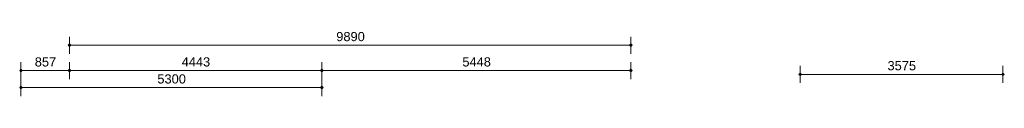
# Model space of a CAD drawing. Extents: x -294884 to 286267, y 0 to 1429765.
# Tile 125 of 178: x 120588 to 137937, y 861977 to 863107. Entities that reach past the tile are written whole.
import ezdxf

# ---------------------------------------------------------------- set-up
doc = ezdxf.new("R2010")
doc.units = 0
doc.header["$MEASUREMENT"] = 0
for name, color, linetype in [('A-0030-STRAMIEN', 1, 'Continuous'), ('A-0038-STR-MAATLIJN', 1, 'Continuous'), ('A-0040-ONDERLEGGER', 7, 'Continuous'), ('A-1130-TXT+MT-BE', 1, 'Continuous')]:
    doc.layers.add(name, color=color, linetype=linetype)
doc.dimstyles.new('@D00GM', dxfattribs={"dimtxt": 135, "dimasz": 1, "dimexe": 0.18, "dimexo": 0.0625, "dimgap": 13.5, "dimtad": 1, "dimdec": 0, "dimzin": 0, "dimdsep": 46, "dimtxsty": 'Standard', "dimblk": '^SD00____100_10', "dimcen": 0.09, "dimse1": 1, "dimse2": 1, "dimclrd": 1, "dimadec": 0, "dimazin": 0, "dimtfac": 1, "dimtdec": 4, "dimtmove": 0, "dimatfit": 3, "dimfxl": 0, "dimtolj": 1, "dimtzin": 0, "dimlwd": 13, "dimarcsym": 0})
doc.dimstyles.new('@D03ST', dxfattribs={"dimtxt": 162, "dimasz": 1, "dimexe": 0.18, "dimexo": 0.0625, "dimgap": 16.2, "dimtad": 1, "dimdec": 0, "dimzin": 0, "dimdsep": 46, "dimtxsty": 'Standard', "dimblk": '^SD03____100_10', "dimcen": 0.09, "dimse1": 1, "dimse2": 1, "dimclrd": 1, "dimadec": 0, "dimazin": 0, "dimtfac": 1, "dimtdec": 4, "dimtmove": 0, "dimatfit": 3, "dimfxl": 0, "dimtolj": 1, "dimtzin": 0, "dimlwd": 13, "dimarcsym": 0})
doc.dimstyles.new('@D076', dxfattribs={"dimtxt": 630, "dimasz": 700, "dimexe": 0.18, "dimexo": 0.0625, "dimgap": 63, "dimtad": 1, "dimdec": 0, "dimzin": 0, "dimdsep": 46, "dimtxsty": 'Standard', "dimcen": 0.09, "dimse1": 1, "dimse2": 1, "dimclrd": 1, "dimadec": 0, "dimazin": 0, "dimtfac": 1, "dimtdec": 4, "dimtmove": 0, "dimatfit": 3, "dimfxl": 0, "dimtolj": 1, "dimtzin": 0, "dimlwd": 13, "dimarcsym": 0})

# ---------------------------------------------------------------- blocks, each defined once
blk = doc.blocks.new('*D')
at = {"color": 1, "linetype": 'Continuous', "lineweight": 13}
for points in [[(62927, 114665), (63143, 119960)], [(63293, 119954), (62993, 119966)], [(79682, 118845), (79383, 118875)], [(79499, 118522), (79533, 118860)], [(78427, 113303), (78957, 118577)], [(79106, 118562), (78808, 118592)], [(79148, 115040), (79499, 118522)], [(79648, 118507), (79349, 118537)], [(79648, 118507), (79349, 118537)], [(78968, 113249), (79148, 115040)], [(79298, 115025), (78999, 115055)], [(79298, 115025), (78999, 115055)], [(63077, 114659), (62777, 114671)], [(78576, 113288), (78278, 113318)], [(79118, 113234), (78819, 113264)], [(79118, 113234), (78819, 113264)], [(78934, 112910), (78968, 113249)], [(79084, 112895), (78785, 112925)], [(-122398, 58428), (-122398, 58128)], [(-117098, 58425), (-117098, 58125)], [(-117098, 58275), (-122398, 58278)], [(26619, -2220), (26619, -1920)], [(26619, -2220), (26619, -1920)], [(26619, -2070), (31919, -2070)], [(26619, -2070), (31919, -2070)], [(31919, -2220), (31919, -1920)], [(31919, -2220), (31919, -1920)], [(117098, -58425), (117098, -58125)], [(117098, -58275), (122398, -58278)], [(122398, -58428), (122398, -58128)]]:
    blk.add_lwpolyline(points, dxfattribs=at)
at = {"color": 7, "linetype": 'Continuous', "lineweight": 18}
for points in [[(63166, 119959), (63144, 119983), (63120, 119961), (63142, 119937)], [(79555, 118858), (79535, 118883), (79510, 118863), (79530, 118838)], [(78980, 118574), (78960, 118599), (78934, 118579), (78955, 118554)], [(79521, 118520), (79501, 118545), (79476, 118524), (79496, 118499)], [(79521, 118520), (79501, 118545), (79476, 118524), (79496, 118499)], [(79171, 115037), (79151, 115063), (79126, 115042), (79146, 115017)], [(79171, 115037), (79151, 115063), (79126, 115042), (79146, 115017)], [(62950, 114664), (62928, 114688), (62904, 114666), (62926, 114642)], [(78450, 113301), (78429, 113326), (78404, 113305), (78425, 113280)], [(78991, 113246), (78971, 113272), (78945, 113251), (78966, 113226)], [(78991, 113246), (78971, 113272), (78945, 113251), (78966, 113226)], [(78957, 112908), (78937, 112933), (78911, 112913), (78932, 112888)], [(-122398, 58301), (-122421, 58278), (-122398, 58255), (-122375, 58278)], [(-117098, 58298), (-117121, 58275), (-117098, 58252), (-117075, 58275)], [(26619, -2093), (26642, -2070), (26619, -2047), (26596, -2070)], [(26619, -2093), (26642, -2070), (26619, -2047), (26596, -2070)], [(31919, -2093), (31942, -2070), (31919, -2047), (31896, -2070)], [(31919, -2093), (31942, -2070), (31919, -2047), (31896, -2070)], [(117098, -58298), (117121, -58275), (117098, -58252), (117075, -58275)], [(122398, -58301), (122421, -58278), (122398, -58255), (122375, -58278)]]:
    blk.add_lwpolyline(points, close=True, dxfattribs=at)
at = {"layer": 'A-0030-STRAMIEN', "color": 1, "linetype": 'Continuous', "lineweight": 13}
for points in [[(139855, 104285), (140818, 109496)], [(140965, 109469), (140670, 109524)], [(140003, 104257), (139708, 104312)], [(150193, -2166), (150193, -1866)], [(155493, -2166), (155493, -1866)], [(150193, -2016), (155493, -2016)], [(162027, -30782), (162027, -31082)], [(167327, -30782), (167327, -31082)], [(167327, -30932), (162027, -30932)]]:
    blk.add_lwpolyline(points, dxfattribs=at)
at = {"layer": 'A-0030-STRAMIEN', "color": 7, "linetype": 'Continuous', "lineweight": 18}
for points in [[(140840, 109492), (140822, 109519), (140795, 109501), (140814, 109474)], [(139878, 104280), (139859, 104307), (139833, 104289), (139851, 104262)], [(150193, -2039), (150216, -2016), (150193, -1993), (150170, -2016)], [(155493, -2039), (155516, -2016), (155493, -1993), (155470, -2016)], [(162027, -30909), (162004, -30932), (162027, -30955), (162050, -30932)], [(167327, -30909), (167304, -30932), (167327, -30955), (167350, -30932)]]:
    blk.add_lwpolyline(points, close=True, dxfattribs=at)
at = {"layer": 'A-0038-STR-MAATLIJN', "color": 1, "linetype": 'Continuous', "lineweight": 13}
for points in [[(54211, 116191), (54774, 129790)], [(54924, 129784), (54624, 129797)], [(93531, 103792), (95230, 122696)], [(95379, 122683), (95080, 122709)], [(54361, 116185), (54061, 116197)], [(132939, 106441), (134733, 116156)], [(134881, 116129), (134586, 116184)], [(140523, 109551), (141512, 114908)], [(141660, 114881), (141365, 114935)], [(139716, 105182), (140523, 109551)], [(140670, 109524), (140375, 109578)], [(140670, 109524), (140375, 109578)], [(133086, 106414), (132791, 106468)], [(139560, 104339), (139716, 105182)], [(139863, 105155), (139568, 105209)], [(139863, 105155), (139568, 105209)], [(139708, 104312), (139413, 104366)], [(93680, 103778), (93382, 103805)], [(58982, 102621), (58994, 102921)], [(58988, 102771), (64711, 102534)], [(64705, 102384), (64717, 102684)], [(136364, 96015), (136419, 96310)], [(136392, 96163), (141960, 95134)], [(141932, 94987), (141987, 95282)], [(98404, 84548), (98430, 84847)], [(98417, 84697), (105364, 84073)], [(105351, 83924), (105378, 84222)], [(27759, -1151), (27759, -1451)], [(41370, -1148), (41370, -1448)], [(80074, -1152), (80074, -1452)], [(99055, -1148), (99055, -1448)], [(151050, -1420), (151050, -1120)], [(160941, -1420), (160941, -1120)], [(41370, -1298), (27759, -1301)], [(99055, -1298), (80074, -1302)], [(151050, -1270), (160941, -1270)], [(150193, -1866), (150193, -1566)], [(150193, -1716), (151050, -1716)], [(151050, -1866), (151050, -1566)], [(151050, -1866), (151050, -1566)], [(151050, -1716), (155493, -1716)], [(155493, -1866), (155493, -1566)], [(155493, -1866), (155493, -1566)], [(155493, -1716), (160941, -1716)], [(160941, -1866), (160941, -1566)], [(163921, -1933), (163921, -1633)], [(167496, -1933), (167496, -1633)], [(85620, -2081), (85620, -1781)], [(85620, -2081), (85620, -1781)], [(163921, -1783), (167496, -1783)], [(87964, -2761), (87964, -2461)], [(89764, -2761), (89764, -2461)], [(89764, -2761), (89764, -2461)], [(93264, -2761), (93264, -2461)], [(87964, -2611), (89764, -2611)], [(89764, -2611), (93264, -2611)], [(16419, -29459), (16419, -29759)], [(30030, -29462), (30030, -29762)], [(85801, -29491), (85801, -29791)], [(16419, -29609), (30030, -29612)], [(85801, -29641), (104781, -29645)], [(104781, -29495), (104781, -29795)], [(156589, -30203), (156589, -29903)], [(166470, -30203), (166470, -29903)], [(166470, -30053), (156589, -30053)], [(91591, -30907), (91591, -30607)], [(95091, -30907), (95091, -30607)], [(95091, -30907), (95091, -30607)], [(96891, -30907), (96891, -30607)], [(95091, -30757), (91591, -30757)], [(96891, -30757), (95091, -30757)]]:
    blk.add_lwpolyline(points, dxfattribs=at)
at = {"layer": 'A-0038-STR-MAATLIJN', "color": 7, "linetype": 'Continuous', "lineweight": 18}
for points in [[(54797, 129790), (54775, 129813), (54751, 129791), (54773, 129768)], [(95253, 122694), (95232, 122719), (95207, 122698), (95228, 122673)], [(54234, 116190), (54212, 116214), (54188, 116192), (54210, 116168)], [(134756, 116152), (134737, 116179), (134711, 116161), (134729, 116134)], [(141535, 114904), (141516, 114930), (141490, 114912), (141508, 114885)], [(140545, 109547), (140527, 109574), (140500, 109555), (140519, 109528)], [(140545, 109547), (140527, 109574), (140500, 109555), (140519, 109528)], [(132961, 106437), (132943, 106463), (132916, 106445), (132934, 106418)], [(139738, 105178), (139720, 105205), (139693, 105186), (139712, 105159)], [(139738, 105178), (139720, 105205), (139693, 105186), (139712, 105159)], [(139583, 104335), (139564, 104362), (139538, 104343), (139556, 104317)], [(93554, 103790), (93533, 103815), (93508, 103794), (93529, 103769)], [(58987, 102748), (59011, 102770), (58989, 102794), (58965, 102772)], [(64710, 102511), (64734, 102533), (64712, 102557), (64688, 102535)], [(136387, 96140), (136414, 96158), (136396, 96185), (136369, 96167)], [(141956, 95112), (141982, 95130), (141964, 95157), (141937, 95138)], [(98415, 84674), (98440, 84695), (98419, 84720), (98394, 84699)], [(105362, 84050), (105387, 84071), (105366, 84096), (105342, 84075)], [(27759, -1278), (27736, -1301), (27759, -1324), (27782, -1301)], [(41370, -1275), (41347, -1298), (41370, -1321), (41393, -1298)], [(80074, -1279), (80051, -1302), (80074, -1325), (80097, -1302)], [(99055, -1275), (99032, -1298), (99055, -1321), (99078, -1298)], [(151050, -1293), (151073, -1270), (151050, -1247), (151027, -1270)], [(160941, -1293), (160964, -1270), (160941, -1247), (160918, -1270)], [(150193, -1739), (150216, -1716), (150193, -1693), (150170, -1716)], [(151050, -1739), (151073, -1716), (151050, -1693), (151027, -1716)], [(151050, -1739), (151073, -1716), (151050, -1693), (151027, -1716)], [(155493, -1739), (155516, -1716), (155493, -1693), (155470, -1716)], [(155493, -1739), (155516, -1716), (155493, -1693), (155470, -1716)], [(160941, -1739), (160964, -1716), (160941, -1693), (160918, -1716)], [(85620, -1954), (85643, -1931), (85620, -1908), (85597, -1931)], [(85620, -1954), (85643, -1931), (85620, -1908), (85597, -1931)], [(163921, -1806), (163944, -1783), (163921, -1760), (163898, -1783)], [(167496, -1806), (167519, -1783), (167496, -1760), (167473, -1783)], [(87964, -2634), (87987, -2611), (87964, -2588), (87941, -2611)], [(89764, -2634), (89787, -2611), (89764, -2588), (89741, -2611)], [(89764, -2634), (89787, -2611), (89764, -2588), (89741, -2611)], [(93264, -2634), (93287, -2611), (93264, -2588), (93241, -2611)], [(16419, -29586), (16442, -29609), (16419, -29632), (16396, -29609)], [(30030, -29589), (30053, -29612), (30030, -29635), (30007, -29612)], [(85801, -29618), (85824, -29641), (85801, -29664), (85778, -29641)], [(104781, -29622), (104804, -29645), (104781, -29668), (104758, -29645)], [(156589, -30076), (156566, -30053), (156589, -30030), (156612, -30053)], [(166470, -30076), (166447, -30053), (166470, -30030), (166492, -30053)], [(91591, -30780), (91568, -30757), (91591, -30734), (91614, -30757)], [(95091, -30780), (95068, -30757), (95091, -30734), (95114, -30757)], [(95091, -30780), (95068, -30757), (95091, -30734), (95114, -30757)], [(96891, -30780), (96868, -30757), (96891, -30734), (96914, -30757)]]:
    blk.add_lwpolyline(points, close=True, dxfattribs=at)
at = {"layer": 'A-0038-STR-MAATLIJN', "color": 1, "linetype": 'Continuous'}
blk.add_point((85620, -1931), dxfattribs=at)
at = {"layer": 'A-1130-TXT+MT-BE', "color": 1, "linetype": 'Continuous', "lineweight": 13}
for points in [[(62774, 119975), (63160, 129448)], [(63310, 129442), (63010, 129455)], [(62604, 115818), (62774, 119975)], [(62923, 119969), (62624, 119981)], [(62923, 119969), (62624, 119981)], [(62754, 115812), (62454, 115824)], [(62754, 115812), (62454, 115824)], [(62558, 114679), (62604, 115818)], [(62708, 114673), (62408, 114685)], [(-131879, 58064), (-131879, 57764)], [(-122398, 58058), (-122398, 57758)], [(-122398, 58058), (-122398, 57758)], [(-118237, 58056), (-118237, 57756)], [(-118237, 58056), (-118237, 57756)], [(-117097, 58055), (-117097, 57755)], [(-122398, 57908), (-131879, 57914)], [(-118237, 57906), (-122398, 57908)], [(-117097, 57905), (-118237, 57906)], [(26618, -1850), (26618, -1550)], [(27759, -1850), (27759, -1550)], [(27759, -1850), (27759, -1550)], [(31919, -1850), (31919, -1550)], [(31919, -1850), (31919, -1550)], [(41400, -1850), (41400, -1550)], [(26618, -1700), (27759, -1700)], [(27759, -1700), (31919, -1700)], [(31919, -1700), (41400, -1700)], [(25452, -30820), (25452, -30520)], [(30752, -30820), (30752, -30520)], [(25452, -30670), (30752, -30670)], [(71110, -33871), (70810, -33871)], [(70960, -34871), (70960, -33871)], [(115190, -33871), (114890, -33871)], [(115040, -34871), (115040, -33871)], [(71110, -34871), (70810, -34871)], [(115190, -34871), (114890, -34871)], [(117097, -58055), (117097, -57755)], [(118237, -58056), (118237, -57756)], [(118237, -58056), (118237, -57756)], [(122398, -58058), (122398, -57758)], [(122398, -58058), (122398, -57758)], [(131879, -58064), (131879, -57764)], [(117097, -57905), (118237, -57906)], [(118237, -57906), (122398, -57908)], [(122398, -57908), (131879, -57914)]]:
    blk.add_lwpolyline(points, dxfattribs=at)
at = {"layer": 'A-1130-TXT+MT-BE', "color": 7, "linetype": 'Continuous', "lineweight": 18}
for points in [[(63183, 129448), (63161, 129471), (63137, 129449), (63159, 129426)], [(62797, 119974), (62774, 119998), (62751, 119976), (62773, 119952)], [(62797, 119974), (62774, 119998), (62751, 119976), (62773, 119952)], [(62627, 115817), (62605, 115841), (62581, 115819), (62603, 115795)], [(62627, 115817), (62605, 115841), (62581, 115819), (62603, 115795)], [(62581, 114678), (62559, 114702), (62535, 114680), (62557, 114656)], [(-131879, 57937), (-131902, 57914), (-131879, 57891), (-131856, 57914)], [(-122398, 57931), (-122421, 57908), (-122398, 57885), (-122375, 57908)], [(-122398, 57931), (-122421, 57908), (-122398, 57885), (-122375, 57908)], [(-118237, 57929), (-118260, 57906), (-118237, 57883), (-118214, 57906)], [(-118237, 57929), (-118260, 57906), (-118237, 57883), (-118214, 57906)], [(-117097, 57928), (-117120, 57905), (-117097, 57882), (-117074, 57905)], [(26618, -1723), (26641, -1700), (26618, -1677), (26595, -1700)], [(27759, -1723), (27782, -1700), (27759, -1677), (27736, -1700)], [(27759, -1723), (27782, -1700), (27759, -1677), (27736, -1700)], [(31919, -1723), (31942, -1700), (31919, -1677), (31896, -1700)], [(31919, -1723), (31942, -1700), (31919, -1677), (31896, -1700)], [(41400, -1723), (41423, -1700), (41400, -1677), (41377, -1700)], [(25452, -30693), (25475, -30670), (25452, -30647), (25429, -30670)], [(30752, -30693), (30775, -30670), (30752, -30647), (30729, -30670)], [(70982, -33871), (70960, -33848), (70937, -33871), (70960, -33894)], [(115063, -33871), (115040, -33848), (115017, -33871), (115040, -33894)], [(70982, -34871), (70960, -34848), (70937, -34871), (70960, -34894)], [(115063, -34871), (115040, -34848), (115017, -34871), (115040, -34894)], [(117097, -57928), (117120, -57905), (117097, -57882), (117074, -57905)], [(118237, -57929), (118260, -57906), (118237, -57883), (118214, -57906)], [(118237, -57929), (118260, -57906), (118237, -57883), (118214, -57906)], [(122398, -57931), (122421, -57908), (122398, -57885), (122375, -57908)], [(122398, -57931), (122421, -57908), (122398, -57885), (122375, -57908)], [(131879, -57937), (131902, -57914), (131879, -57891), (131856, -57914)]]:
    blk.add_lwpolyline(points, close=True, dxfattribs=at)
at = {"color": 7, "linetype": 'Continuous', "char_height": 135, "attachment_point": 7, "line_spacing_factor": 0.933333}
for s, insert, rotation in [('{\\fArial|b0|i0|c12|p0;340}', (79443, 118543), 84.2582), ('{\\fArial|b0|i0|c12|p0;5300}', (62969, 117109), 87.6654), ('{\\fArial|b0|i0|c12|p0;3500}', (79246, 116581), 84.2577), ('{\\fArial|b0|i0|c12|p0;5300}', (78614, 115740), 84.2577), ('{\\fArial|b0|i0|c12|p0;1800}', (78980, 113945), 84.2577), ('{\\fArial|b0|i0|c12|p0;340}', (78879, 112931), 84.2582), ('{\\fArial|b0|i0|c12|p0;5300}', (-119954, 58369), 359.9654), ('{\\fArial|b0|i0|c12|p0;5300}', (119541, -58219), 359.9654)]:
    blk.add_mtext(s, dxfattribs=dict(at, insert=insert, rotation=rotation))
at = {"color": 7, "linetype": 'Continuous', "insert": (29063, -2013), "char_height": 135, "attachment_point": 7, "line_spacing_factor": 0.933333}
blk.add_mtext('{\\fArial|b0|i0|c12|p0;5300}', dxfattribs=at)
blk.add_mtext('{\\fArial|b0|i0|c12|p0;5300}', dxfattribs=at)
at = {"layer": 'A-0030-STRAMIEN', "color": 7, "linetype": 'Continuous', "insert": (140224, 106660), "char_height": 162, "attachment_point": 7, "rotation": 79.5354, "line_spacing_factor": 0.933333}
blk.add_mtext('{\\fArial|b0|i0|c12|p0;5300}', dxfattribs=at)
at = {"layer": 'A-0030-STRAMIEN', "color": 7, "linetype": 'Continuous', "char_height": 162, "attachment_point": 7, "line_spacing_factor": 0.933333}
for insert in [(152596, -1947), (164429, -30821)]:
    blk.add_mtext('{\\fArial|b0|i0|c12|p0;5300}', dxfattribs=dict(at, insert=insert))
at = {"layer": 'A-0038-STR-MAATLIJN', "color": 7, "linetype": 'Continuous', "char_height": 162, "attachment_point": 7, "line_spacing_factor": 0.933333}
for s, insert, rotation in [('{\\fArial|b0|i0|c12|p0;13611}', (54411, 122684), 87.6307), ('{\\fArial|b0|i0|c12|p0;18980}', (94284, 112942), 84.865), ('{\\fArial|b0|i0|c12|p0;5448}', (140905, 111999), 79.5354), ('{\\fArial|b0|i0|c12|p0;9880}', (133723, 111068), 79.535), ('{\\fArial|b0|i0|c12|p0;4443}', (140007, 107136), 79.5354), ('{\\fArial|b0|i0|c12|p0;857}', (139536, 104591), 79.5354), ('{\\fArial|b0|i0|c12|p0;5728}', (61605, 102732), 357.6307), ('{\\fArial|b0|i0|c12|p0;5662}', (138945, 95761), 349.535), ('{\\fArial|b0|i0|c12|p0;6975}', (101650, 84476), 354.865), ('{\\fArial|b0|i0|c12|p0;13611}', (34255, -1189), 0.011), ('{\\fArial|b0|i0|c12|p0;18980}', (89255, -1189), 0.011), ('{\\fArial|b0|i0|c12|p0;9890}', (155748, -1201), 0), ('{\\fArial|b0|i0|c12|p0;13611}', (22915, -29499), 359.989), ('{\\fArial|b0|i0|c12|p0;18980}', (94982, -29532), 359.989), ('{\\fArial|b0|i0|c12|p0;9880}', (161282, -29984), 360)]:
    blk.add_mtext(s, dxfattribs=dict(at, insert=insert, rotation=rotation))
for s, insert in [('{\\fArial|b0|i0|c12|p0;857}', (150436, -1647)), ('{\\fArial|b0|i0|c12|p0;4443}', (153024, -1647)), ('{\\fArial|b0|i0|c12|p0;5448}', (157970, -1647)), ('{\\fArial|b0|i0|c12|p0;3575}', (165461, -1714)), ('{\\fArial|b0|i0|c12|p0;1800}', (88617, -2542)), ('{\\fArial|b0|i0|c12|p0;3500}', (91267, -2542)), ('{\\fArial|b0|i0|c12|p0;3500}', (93094, -30688)), ('{\\fArial|b0|i0|c12|p0;1800}', (95744, -30688))]:
    blk.add_mtext(s, dxfattribs=dict(at, insert=insert))
at = {"layer": 'A-1130-TXT+MT-BE', "color": 7, "linetype": 'Continuous', "char_height": 135, "attachment_point": 7, "line_spacing_factor": 0.933333}
for s, insert, rotation in [('{\\fArial|b0|i0|c12|p0;9481}', (62901, 124508), 87.6653), ('{\\fArial|b0|i0|c12|p0;4160}', (62623, 117693), 87.6653), ('{\\fArial|b0|i0|c12|p0;1140}', (62515, 115045), 87.6653), ('{\\fArial|b0|i0|c12|p0;9481}', (-127344, 58004), 359.9653), ('{\\fArial|b0|i0|c12|p0;4160}', (-120524, 58000), 359.9653), ('{\\fArial|b0|i0|c12|p0;1140}', (-117873, 57998), 359.9653), ('{\\fArial|b0|i0|c12|p0;1140}', (26982, -1643), 360), ('{\\fArial|b0|i0|c12|p0;4160}', (29633, -1643), 360), ('{\\fArial|b0|i0|c12|p0;9481}', (36454, -1643), 360), ('{\\fArial|b0|i0|c12|p0;1000}', (70902, -34578), 90), ('{\\fArial|b0|i0|c12|p0;1000}', (114982, -34578), 90), ('{\\fArial|b0|i0|c12|p0;1140}', (117461, -57848), 359.9654), ('{\\fArial|b0|i0|c12|p0;4160}', (120111, -57849), 359.9654), ('{\\fArial|b0|i0|c12|p0;9481}', (126932, -57853), 359.9654)]:
    blk.add_mtext(s, dxfattribs=dict(at, insert=insert, rotation=rotation))
at = {"layer": 'A-1130-TXT+MT-BE', "color": 7, "linetype": 'Continuous', "insert": (27896, -30612), "char_height": 135, "attachment_point": 7, "line_spacing_factor": 0.933333}
blk.add_mtext('{\\fArial|b0|i0|c12|p0;5300}', dxfattribs=at)
blk = doc.blocks.new('^SD00____100_10')
at = {"layer": 'A-1130-TXT+MT-BE', "color": 7, "linetype": 'Continuous', "lineweight": 18}
blk.add_lwpolyline([(0, -23), (23, 0), (0, 23), (-23, 0)], close=True, dxfattribs=at)
at = {"layer": 'A-1130-TXT+MT-BE', "color": 1, "linetype": 'Continuous', "lineweight": 13}
blk.add_lwpolyline([(0, -150), (0, 150)], dxfattribs=at)
blk = doc.blocks.new('^SD03____100_10')
at = {"layer": 'A-0038-STR-MAATLIJN', "color": 7, "linetype": 'Continuous', "lineweight": 18}
blk.add_lwpolyline([(0, -23), (23, 0), (0, 23), (-23, 0)], close=True, dxfattribs=at)
at = {"layer": 'A-0038-STR-MAATLIJN', "color": 1, "linetype": 'Continuous', "lineweight": 13}
blk.add_lwpolyline([(0, -150), (0, 150)], dxfattribs=at)
blk = doc.blocks.new('M-NIEUW_145')
at = {"color": 7, "linetype": 'Continuous'}
dim = blk.add_linear_dim(base=(31919.4, -2070), p1=(26619.4, -2070), p2=(31919.4, -2070), angle=0, dimstyle='@D00GM', override={"dimpost": '{\\fArial|b0|i0|c12|p0;<>}'}, dxfattribs=at)
dim.commit()
dim.dimension.update_dxf_attribs({"geometry": '*D', "text_midpoint": (29269.4, -2070)})
at = {"layer": 'A-0038-STR-MAATLIJN', "color": 7, "linetype": 'Continuous'}
dim = blk.add_linear_dim(base=(27758.8, -1300.9), p1=(41370, -1300.3), p2=(27758.8, -1440), angle=180.01102, dimstyle='@D03ST', override={"dimpost": '{\\fArial|b0|i0|c12|p0;<>}'}, dxfattribs=at)
dim.commit()
dim.dimension.update_dxf_attribs({"geometry": '*D', "text_midpoint": (34564.4, -1299.6)})
at = {"layer": 'A-0040-ONDERLEGGER', "color": 7, "linetype": 'Continuous'}
dim = blk.add_linear_dim(base=(156017.9, 72961.7), p1=(131203.8, 70832.7), p2=(155593.2, 68507.2), angle=323.18528, dimstyle='@D076', override={"dimpost": '{\\fArial|b0|i0|c12|p0;<>}'}, dxfattribs=at)
dim.commit()
dim.dimension.update_dxf_attribs({"geometry": '*D', "text_midpoint": (143758.8, 74593.8)})
at = {"layer": 'A-1130-TXT+MT-BE', "color": 7, "linetype": 'Continuous'}
for base, p1, p2, middle in [((27758.8, -1700), (26618.4, -3193.9), (27758.8, -1700), (27188.6, -1700)), ((31919.2, -1700), (27758.8, -1700), (31919.2, -2940.9), (29839, -1700)), ((41400.4, -1700), (31919.2, -2940.9), (41400.4, -1700), (36659.8, -1700))]:
    dim = blk.add_linear_dim(base=base, p1=p1, p2=p2, angle=359.99998, dimstyle='@D00GM', override={"dimpost": '{\\fArial|b0|i0|c12|p0;<>}'}, dxfattribs=at)
    dim.commit()
    dim.dimension.update_dxf_attribs({"geometry": '*D', "text_midpoint": middle})

msp = doc.modelspace()

# ---------------------------------------------------------------- block references
msp.add_blockref('M-NIEUW_145', (-29582, 864143))

doc.saveas('drawing.dxf')
